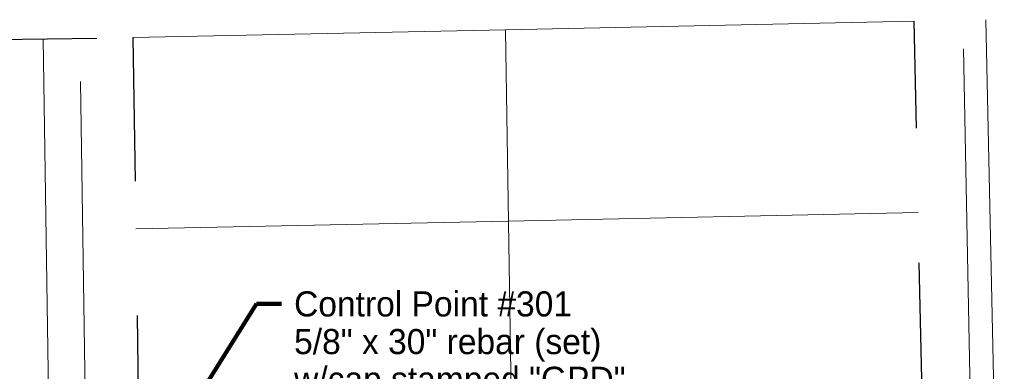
# Model space of a CAD drawing. Header units: feet. Extents: x 2433273 to 2447442, y 555003 to 575201.
# Tile 90 of 226: x 2444132 to 2444407, y 558373 to 558471. Entities that reach past the tile are written whole.
import ezdxf

# ---------------------------------------------------------------- set-up
doc = ezdxf.new("R2010")
doc.units = ezdxf.units.FT
doc.header["$LTSCALE"] = 50
doc.header["$MEASUREMENT"] = 0
for name, pattern in [('cl20', [100, 5, -5, 80, -5, 5]), ('DGN Style 3', [677.930942, 484.236387, -193.694555]), ('rowex', [4.85, 0.8, -0.375, -0.375, 0.8, -0.3, 0.8, -0.3, 0.8, -0.3])]:
    doc.linetypes.add(name, pattern=pattern)
for name, color, linetype, lineweight in [('DV_X_Lot_Line', 2, 'DGN Style 3', 0), ('DV_X_Property_Line', 7, 'Continuous', 0), ('RW_X_CL_20', 6, 'cl20', 0), ('RW_X_Fee_RW', 6, 'rowex', 30), ('SV_X_Text', 7, 'Continuous', 0), ('UT_X_Water', 133, 'Continuous', 0)]:
    doc.layers.add(name, color=color, linetype=linetype, lineweight=lineweight)
doc.styles.add('Slanted-Normal LS 0.50', font='font31.shx', dxfattribs={"height": 0.14})
doc.styles.add('Slanted-Normal LS 0.50_0', font='font31.shx')
doc.dimstyles.new('Dec-0  Slanted', dxfattribs={"dimscale": 50, "dimtxt": 0.14, "dimasz": 0.14, "dimexe": 0.07, "dimexo": 0.07, "dimgap": 0.07, "dimtad": 1, "dimdec": 0, "dimzin": 3, "dimdsep": 46, "dimtxsty": 'Slanted-Normal LS 0.50_0', "dimcen": 0.09, "dimclrd": 97, "dimclre": 97, "dimclrt": 7, "dimadec": 0, "dimazin": 3, "dimtfac": 1, "dimtdec": 0, "dimtofl": 0, "dimtmove": 1, "dimatfit": 1, "dimfxl": 1, "dimtzin": 3, "dimlwd": 0, "dimlwe": 0, "dimarcsym": 0})

msp = doc.modelspace()

# ---------------------------------------------------------------- linework, layer by layer
at = {"layer": 'DV_X_Lot_Line'}
for p, q in [((2444267.71, 558468.23), (2444163.74, 558466.06)), ((2444268.54, 558414.93), (2444164.56, 558412.76))]:
    msp.add_line(p, q, dxfattribs=at)
at = {"layer": 'DV_X_Property_Line'}
for p, q in [((2444267.71, 558468.23), (2444381.76, 558470.6)), ((2444267.71, 558468.23), (2444269.38, 558360.94)), ((2444268.54, 558414.93), (2444382.87, 558417.31))]:
    msp.add_line(p, q, dxfattribs=at)
at = {"layer": 'RW_X_CL_20'}
for p, q in [((2444406.87, 558225.55), (2444401.76, 558471.02)), ((2444406.87, 558225.55), (2444401.76, 558471.02)), ((2444138.74, 558465.67), (2444142.71, 558210.07)), ((2444138.74, 558465.67), (2444142.71, 558210.07))]:
    msp.add_line(p, q, dxfattribs=at)
at = {"layer": 'RW_X_Fee_RW'}
for p, q in [((2444384, 558363.33), (2444381.76, 558470.6)), ((2444113.74, 558465.28), (2444163.74, 558466.06)), ((2444163.74, 558466.06), (2444165.4, 558358.77))]:
    msp.add_line(p, q, dxfattribs=at)
at = {"layer": 'UT_X_Water'}
for p, q in [((2444397.46, 558362.9), (2444395.48, 558462.94)), ((2444149.11, 558453.77), (2444152.82, 558209.78))]:
    msp.add_line(p, q, dxfattribs=at)

# ---------------------------------------------------------------- texts
at = {"layer": 'SV_X_Text', "insert": (2444208.74, 558395.34), "char_height": 7, "attachment_point": 1, "line_spacing_factor": 0.9, "style": 'Slanted-Normal LS 0.50'}
msp.add_mtext('Control Point #301\\P5/8" x 30" rebar (set)\\Pw/cap stamped "GPD"\\PN: 558350.850\\PE: 2444172.560\\PZ: 892.028', dxfattribs=at)

# ---------------------------------------------------------------- leaders
at = {"layer": 'SV_X_Text', "color": 97, "linetype": 'Continuous', "lineweight": 0, "annotation_type": 0, "has_hookline": 1, "hookline_direction": 0, "text_width": 120.06}
msp.add_leader([(2444172.56, 558350.85), (2444198.24, 558391.84), (2444205.24, 558391.84)], dimstyle='Dec-0  Slanted', override={"dimtad": 0, "dimclrd": 0, "dimlwd": 65534}, dxfattribs=at)

doc.saveas('drawing.dxf')
